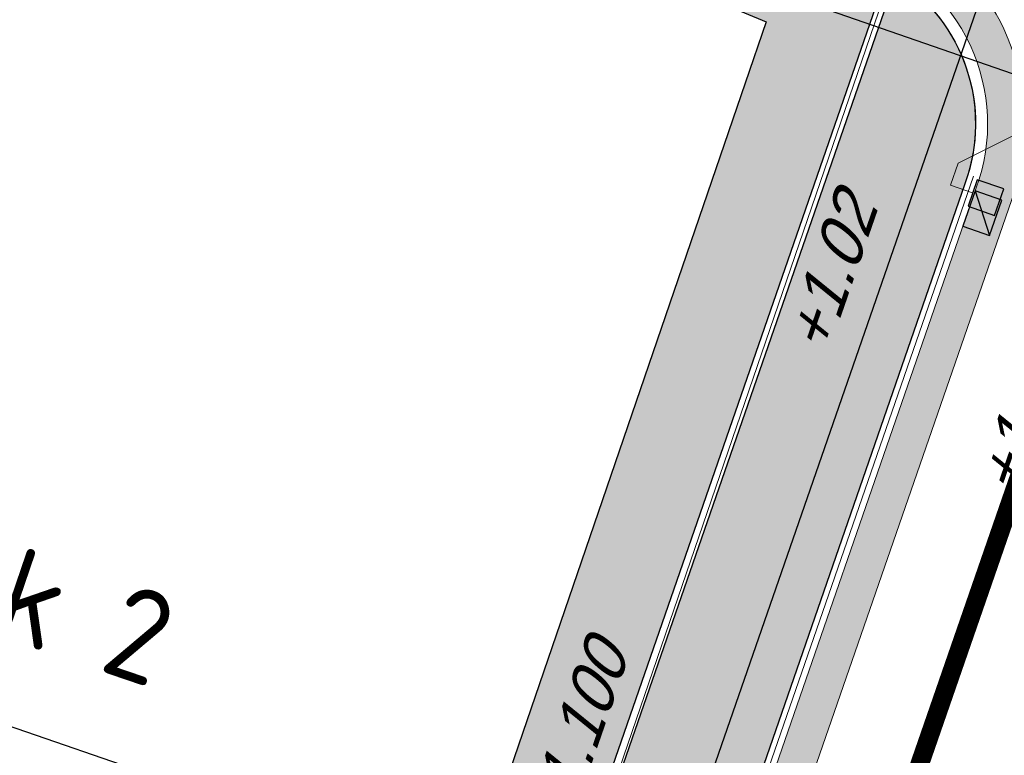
# Model space of a CAD drawing. Header units: metres. Extents: x 128615 to 129083, y 455669 to 456034.
# Tile 98 of 158: x 128820 to 128831, y 455851 to 455859. Entities that reach past the tile are written whole.
import ezdxf
from ezdxf.lldxf.tags import DXFTag

# ---------------------------------------------------------------- set-up
doc = ezdxf.new("R2010")
doc.units = ezdxf.units.M
doc.linetypes.add('DASHED', pattern=[19.049999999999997, 12.7, -6.35])
doc.linetypes.add('RI-AWZI_TERREINRIOLERING', pattern=[19.8, 6, -1.8, 2.4, -1.8, 1.8, -1.8, 2.4, -1.8])
for name, color, linetype, lineweight in [('B-ME-RI-KOLK-G', 7, 'Continuous', 25), ('B-WE-OG-HOOGTELIJN-G', 7, 'Continuous', 18), ('B-XX-GR-HAAG-G', 90, 'GR-HAAG1', 13), ('B-XX-RI-AWZI_TERREINRIOLERING-G', 10, 'RI-AWZI_TERREINRIOLERING', 18), ('B-XX-VH-BESTRATING-V', 1, 'Continuous', 18), ('X-XX-AL-T25', 7, 'Continuous', 25)]:
    doc.layers.add(name, color=color, linetype=linetype, lineweight=lineweight)
for name, color, linetype in [('B-XX-GR-GRAS-G', 90, 'Continuous'), ('B-XX-GR-KRUIDEN-G', 98, 'Continuous'), ('B-XX-KL-ELEKTRA-G_HDSR', 190, 'HDSR_Elektra'), ('B-XX-OG-BEBOUWING-G', 1, 'Continuous'), ('B-XX-RI-AWZI_BEDRIJFSWATER-G_HDSR', 150, 'HDSR_Bedrijfswater')]:
    doc.layers.add(name, color=color, linetype=linetype)
doc.styles.add('ISO', font='Iso.shx', dxfattribs={"height": 50})
doc.styles.get("Standard").update_dxf_attribs({"font": 'arial.ttf'})
doc.styles.add('TAUW-ISOCP', font='tcb_isocp.shx')
doc.linetypes.add('GR-HAAG1', pattern='A,6,[176,NLCS.SHX,S=0.125,R=0,X=0,Y=0],-2', length=8)
tags = doc.linetypes.add('HDSR_Bedrijfswater', pattern='A,25,-2,["BW",Standard,S=1.5,R=0,X=0,Y=-0.75],-5', length=32).pattern_tags.tags
tags[6] = DXFTag(74, 10)
tags = doc.linetypes.add('HDSR_Elektra', pattern='A,25,-2,["E",Standard,S=1.5,R=0,X=0,Y=-0.75],-4', length=31).pattern_tags.tags
tags[6] = DXFTag(74, 10)

# ---------------------------------------------------------------- blocks, each defined once
blk = doc.blocks.new('*U195')
at = {"layer": 'B-ME-RI-KOLK-G'}
blk.add_hatch(color=256, dxfattribs=at).paths.add_polyline_path([(0.1997073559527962, -0.1502915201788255), (0.1997073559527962, 0.1497084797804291), (-0.2002926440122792, -0.1502915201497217)])
blk.add_lwpolyline([(0.1997073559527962, -0.1502915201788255), (0.1997073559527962, 0.1497084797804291), (-0.2002926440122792, 0.1497084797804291), (-0.2002926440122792, -0.1502915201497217)], close=True, dxfattribs=at)
blk.add_lwpolyline([(-0.2002926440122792, -0.1502915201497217), (0.1997073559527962, 0.1497084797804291)], dxfattribs=at)

msp = doc.modelspace()

# ---------------------------------------------------------------- hatches: boundary and pattern name
at = {"layer": 'B-XX-GR-GRAS-G'}
h = msp.add_hatch(dxfattribs=at)
h.set_pattern_fill('CROSS', color=256, scale=0.09999999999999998, angle=-116.5632943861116, style=0)
h.set_pattern_definition([(340.9065815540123, (128738.9979208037, 455858.1422880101), (0.8077808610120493, 0.3923519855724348), [0.3174999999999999, -0.9525]), (70.90658155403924, (128739.0960088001, 455857.9403427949), (-0.3923519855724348, 0.8077808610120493), [0.3174999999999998, -0.9524999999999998])])
h.paths.add_polyline_path([(128845.8675353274, 455784.6485665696), (128847.5685110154, 455784.0597697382), (128847.7647766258, 455784.6267616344), (128846.0638009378, 455785.2155584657)])
h.paths.add_polyline_path([(128967.1055860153, 455860.4144094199), (128969.4210054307, 455866.8918425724), (128880.9006920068, 455904.409712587), (128810.0577815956, 455927.1027515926), (128808.0815679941, 455921.3936663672), (128811.5859768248, 455919.9881814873), (128842.9440111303, 455909.6012506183), (128874.3253125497, 455899.2845629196), (128897.3942134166, 455890.0887698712), (128932.249899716, 455875.2515896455), (128958.9784740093, 455863.874893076)])
edge = h.paths.add_edge_path()
edge.add_line((128984.0843231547, 455804.1850891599), (128953.5143684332, 455822.3927003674))
edge.add_line((128953.5143684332, 455822.3927003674), (128931.0817976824, 455759.6371250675))
edge.add_line((128931.0817976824, 455759.6371250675), (128923.691293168, 455762.2048782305))
edge.add_line((128923.691293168, 455762.2048782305), (128914.0269830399, 455765.5502024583))
edge.add_line((128914.0269830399, 455765.5502024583), (128897.845598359, 455770.6508317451))
edge.add_line((128897.845598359, 455770.6508317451), (128884.7246261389, 455774.2573768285))
edge.add_line((128884.7246261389, 455774.2573768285), (128872.548293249, 455777.8537726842))
edge.add_line((128872.548293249, 455777.8537726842), (128866.079626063, 455781.0475949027))
edge.add_line((128866.079626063, 455781.0475949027), (128866.0212588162, 455781.0678178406))
edge.add_line((128866.0212588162, 455781.0678178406), (128863.5642032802, 455773.7248399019))
edge.add_line((128863.5642032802, 455773.7248399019), (128871.5285838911, 455771.3053608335))
edge.add_line((128871.5285838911, 455771.3053608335), (128871.6722959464, 455771.410655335))
edge.add_arc((128873.3846396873, 455770.369334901), 2.004113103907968, 78.24944847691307, 148.6951358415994, ccw=False)
edge.add_line((128873.7927796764, 455772.3314488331), (128875.0821999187, 455772.0165345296))
edge.add_line((128875.0821999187, 455772.0165345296), (128927.2955738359, 455757.61301808))
edge.add_line((128927.2955738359, 455757.61301808), (128956.895554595, 455749.1705929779))
edge.add_line((128956.895554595, 455749.1705929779), (128984.0843231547, 455804.1850891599))
h = msp.add_hatch(dxfattribs=at)
h.set_pattern_fill('DOTS', color=256, scale=0.09999999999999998, angle=-116.5632943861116, style=0)
h.set_pattern_definition([(340.9065815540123, (128738.9979208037, 455858.1422880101), (0.1269369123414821, 0.1240523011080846), [0, -0.15875])])
edge = h.paths.add_edge_path()
edge.add_line((128821.8612284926, 455838.1123312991), (128812.9497658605, 455841.1396627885))
edge.add_line((128812.9497658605, 455841.1396627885), (128813.2677786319, 455842.0442768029))
edge.add_line((128813.2677786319, 455842.0442768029), (128822.6846400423, 455838.8879621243))
edge.add_line((128822.6846400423, 455838.8879621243), (128829.6882423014, 455859.1008478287))
edge.add_arc((128828.6821113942, 455857.5376763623), 1.85897940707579, -20.19701227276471, 57.232755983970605, ccw=False)
edge.add_line((128830.4267840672, 455856.8958650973), (128824.9623179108, 455841.1112936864))
edge.add_arc((128820.6003911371, 455842.5189337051), 4.583432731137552, 294.23860952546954, 342.1145594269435, ccw=False)
edge.add_arc((128820.6003911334, 455842.5189337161), 4.583432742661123, 285.9671286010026, 294.2386095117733, ccw=False)
at = {"layer": 'B-XX-GR-HAAG-G'}
h = msp.add_hatch(dxfattribs=at)
h.set_pattern_fill('ANGLE', color=256, scale=0.03999999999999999, angle=-19.09341844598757, style=0)
h.set_pattern_definition([(78.37645749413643, (128738.9979208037, 455858.1422880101), (-0.2736702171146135, 0.05629362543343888), [0.2032, -0.07619999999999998]), (168.3764574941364, (128738.9979208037, 455858.1422880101), (-0.0562936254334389, -0.2736702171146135), [0.2031999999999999, -0.07619999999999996])])
edge = h.paths.add_edge_path()
edge.add_line((128824.0560011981, 455861.2439628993), (128824.3251972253, 455861.9975444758))
edge.add_line((128824.3251972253, 455861.9975444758), (128807.412816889, 455867.9094233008))
edge.add_line((128807.412816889, 455867.9094233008), (128807.5844640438, 455867.0019485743))
edge.add_line((128807.5844640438, 455867.0019485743), (128824.0565718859, 455861.2437634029))
edge.add_line((128911.0524530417, 455830.6925610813), (128923.8730139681, 455826.2243651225))
edge.add_line((128923.8730139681, 455826.2243651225), (128926.9522502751, 455825.1512758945))
edge.add_line((128926.9522502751, 455825.1512758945), (128927.2239480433, 455825.9444302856))
edge.add_line((128927.2239480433, 455825.9444302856), (128912.031396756, 455831.2301135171))
edge.add_line((128912.031396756, 455831.2301135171), (128911.0523500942, 455830.6922639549))
at = {"layer": 'B-XX-GR-KRUIDEN-G'}
h = msp.add_hatch(dxfattribs=at)
h.set_pattern_fill('SWAMP', color=256, scale=0.2, angle=-116.5632943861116, style=0)
h.set_pattern_definition([(340.9065815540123, (128738.9979208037, 455858.1422880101), (3.839350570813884, 3.326515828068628), [0.6349999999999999, -4.444999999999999]), (70.90658155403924, (128739.2979540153, 455858.0384307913), (-0.9611808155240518, 4.988231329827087), [0.3174999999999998, -8.481319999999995]), (70.90658155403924, (128739.3729632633, 455858.0124661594), (-0.9611808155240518, 4.988231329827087), [0.2539999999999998, -8.544819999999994]), (70.90658155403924, (128739.2229447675, 455858.0643954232), (-0.9611808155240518, 4.988231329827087), [0.2539999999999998, -8.544819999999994]), (40.90658155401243, (128739.4479706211, 455857.9865021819), (-0.9611719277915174, 4.988233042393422), [0.2032, -4.876799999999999]), (100.9065815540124, (128739.1479374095, 455858.0903594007), (-4.8005224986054, 1.661717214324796), [0.2032, -4.8768])])
edge = h.paths.add_edge_path()
edge.add_line((128948.4118116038, 455833.4579504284), (128948.6455033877, 455826.0782791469))
edge.add_line((128948.6455033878, 455826.0782791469), (128943.9095911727, 455812.3966981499))
edge.add_line((128943.9095911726, 455812.3966981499), (128941.3888850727, 455813.2785094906))
edge.add_line((128941.3888850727, 455813.2785094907), (128942.1339618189, 455815.4309623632))
edge.add_arc((128932.745274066, 455818.888458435), 10.00508554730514, -20.21683048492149, 71.17534409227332)
edge.add_line((128935.9736453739, 455828.358376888), (128892.1860483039, 455843.579290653))
edge.add_arc((128893.6952972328, 455847.9211051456), 4.596649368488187, -157.04283936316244, -109.16785423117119, ccw=False)
edge.add_arc((128894.4307678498, 455848.232645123), 5.395382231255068, 162.5112662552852, 202.9571606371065, ccw=False)
edge.add_line((128889.2847814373, 455849.8540560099), (128901.8557516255, 455885.6735668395))
edge.add_line((128901.8557516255, 455885.6735668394), (128887.2242848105, 455890.7225570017))
edge.add_line((128887.2242848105, 455890.7225570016), (128887.1817624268, 455890.5997140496))
edge.add_line((128887.1817624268, 455890.5997140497), (128874.5146120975, 455895.1035688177))
edge.add_line((128874.5146120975, 455895.1035688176), (128873.5283828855, 455892.2544503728))
edge.add_arc((128867.280722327, 455871.995513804), 21.20041917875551, 72.86074229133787, 176.4358647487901)
edge.add_line((128846.121308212, 455873.313454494), (128835.0103701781, 455877.1887525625))
edge.add_arc((128817.5916042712, 455889.2204382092), 21.17014088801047, -34.63404912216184, -24.22743715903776)
edge.add_line((128836.8971577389, 455880.5330640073), (128837.0847450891, 455880.5150973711))
edge.add_line((128837.0847450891, 455880.5150973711), (128838.2442237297, 455883.7950644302))
edge.add_line((128838.2442237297, 455883.7950644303), (128838.0851409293, 455883.9110295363))
edge.add_arc((128817.5916042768, 455889.2204382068), 21.17014088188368, -14.52468191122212, 21.05836036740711)
edge.add_line((128837.3478955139, 455896.8272655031), (128838.4437976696, 455897.45125095))
edge.add_line((128838.4437976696, 455897.45125095), (128836.9196742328, 455900.519436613))
edge.add_line((128836.9196742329, 455900.519436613), (128835.8290882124, 455899.9707426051))
edge.add_arc((128817.5916042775, 455889.2204382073), 21.17014088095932, 30.51773535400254, 65.7725628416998)
edge.add_line((128826.2789784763, 455908.5259916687), (128826.2969451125, 455908.713579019))
edge.add_line((128826.2969451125, 455908.7135790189), (128823.0169780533, 455909.8730576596))
edge.add_line((128823.0169780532, 455909.8730576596), (128822.9010129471, 455909.7139748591))
edge.add_arc((128817.591604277, 455889.2204382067), 21.17014088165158, 75.47531808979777, 155.5873596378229)
edge.add_line((128798.3142327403, 455897.9701702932), (128798.1176121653, 455897.9799474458))
edge.add_line((128798.1176121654, 455897.9799474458), (128797.7211869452, 455896.8585281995))
edge.add_line((128797.7211869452, 455896.8585281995), (128793.8072384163, 455898.2133509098))
edge.add_arc((128775.6531717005, 455909.0573338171), 21.14620778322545, -30.85117203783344, -24.45064201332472)
edge.add_line((128794.9029489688, 455900.3047239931), (128795.4902118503, 455900.2458409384))
edge.add_line((128795.4902118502, 455900.2458409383), (128796.7020683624, 455903.7467742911))
edge.add_line((128796.7020683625, 455903.746774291), (128796.1976420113, 455904.0486570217))
edge.add_arc((128775.6531716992, 455909.057333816), 21.14620778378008, -13.70124981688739, 21.18853243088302)
edge.add_line((128795.3698146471, 455916.7003760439), (128797.9082227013, 455917.9559061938))
edge.add_line((128797.9082227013, 455917.9559061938), (128796.4067381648, 455921.1222890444))
edge.add_line((128796.4067381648, 455921.1222890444), (128793.8362756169, 455919.8525566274))
edge.add_arc((128775.6531717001, 455909.0573338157), 21.1462077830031, 30.69740409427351, 65.54935799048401)
edge.add_line((128784.4057815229, 455928.3071110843), (128784.4646645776, 455928.8943739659))
edge.add_line((128784.4646645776, 455928.8943739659), (128780.9637312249, 455930.1062304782))
edge.add_line((128780.9637312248, 455930.1062304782), (128780.6618484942, 455929.6018041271))
edge.add_arc((128775.6531717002, 455909.0573338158), 21.14620778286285, 76.298750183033, 155.5095457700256)
edge.add_line((128756.4094808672, 455917.8233173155), (128755.8262168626, 455917.8979581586))
edge.add_line((128755.8262168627, 455917.8979581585), (128754.6142224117, 455914.3971073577))
edge.add_line((128754.6142224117, 455914.3971073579), (128755.1121866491, 455914.0802848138))
edge.add_arc((128775.6531716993, 455909.057333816), 21.1462077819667, 166.2589379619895, 191.7043835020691)
edge.add_line((128754.9466508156, 455904.7675673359), (128751.1985842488, 455903.6584638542))
edge.add_line((128751.1985842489, 455903.6584638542), (128751.1173775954, 455903.9197317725))
edge.add_line((128751.1173775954, 455903.9197317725), (128741.4969709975, 455907.2999279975))
edge.add_line((128741.4969709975, 455907.2999279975), (128757.0495062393, 455938.2990116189))
edge.add_line((128757.0495062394, 455938.2990116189), (128795.963293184, 455925.5684809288))
edge.add_line((128795.963293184, 455925.5684809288), (128808.0815679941, 455921.3936663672))
edge.add_line((128808.0815679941, 455921.3936663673), (128811.5859768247, 455919.9881814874))
edge.add_line((128811.5859768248, 455919.9881814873), (128842.9440111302, 455909.6012506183))
edge.add_line((128842.9440111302, 455909.6012506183), (128874.3253125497, 455899.2845629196))
edge.add_line((128874.3253125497, 455899.2845629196), (128897.3942134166, 455890.0887698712))
edge.add_line((128897.3942134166, 455890.0887698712), (128932.249899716, 455875.2515896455))
edge.add_line((128932.249899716, 455875.2515896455), (128958.9784740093, 455863.874893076))
edge.add_line((128958.9784740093, 455863.8748930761), (128948.4118116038, 455833.4579504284))
h.paths.add_polyline_path([(128845.694092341, 455904.4570519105), (128848.0856081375, 455905.5477301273), (128849.2310223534, 455903.2376735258), (128848.6444501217, 455901.5319182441), (128846.8291906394, 455902.1678003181)], flags=16)
at = {"layer": 'B-XX-VH-BESTRATING-V'}
h = msp.add_hatch(dxfattribs=at)
h.set_pattern_fill('AR-B88', color=256, scale=0.001999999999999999, angle=-116.5632943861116, style=0)
h.set_pattern_definition([(340.9065815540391, (222427.1499990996, -244828.0170875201), (0.1329372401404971, 0.384042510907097), []), (70.90658155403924, (222427.1499990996, -244828.0170875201), (-0.05908401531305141, 0.4505111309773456), [0.4063999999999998, -0.4063999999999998])])
h.paths.add_polyline_path([(128802.6831891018, 455871.9683862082), (128802.3461751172, 455873.6753526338), (128799.7344619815, 455873.2101704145), (128799.9911473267, 455871.4906072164)], flags=17)
h.paths.add_polyline_path([(128809.7716455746, 455870.5194527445, -0.3830161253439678), (128798.1585253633, 455894.985336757), (128798.0410408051, 455895.0629989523), (128798.7426580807, 455897.047754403), (128798.8906188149, 455897.0403969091, -0.3816233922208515), (128823.2619809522, 455908.681307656), (128823.3492469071, 455908.8010204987), (128824.2202072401, 455908.4931332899), (128824.5146119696, 455909.3436393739), (128823.0169780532, 455909.8730576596), (128822.9010129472, 455909.7139748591, 0.3645239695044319), (128798.3142327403, 455897.9701702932), (128798.1176121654, 455897.9799474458), (128797.7211869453, 455896.8585281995), (128797.6878571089, 455896.7642437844), (128793.7546200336, 455898.1257432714, 0.02914402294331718), (128794.9029489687, 455900.3047239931), (128795.4902118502, 455900.2458409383), (128796.7020683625, 455903.746774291), (128796.1976420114, 455904.0486570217, 0.1534224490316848), (128795.3698146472, 455916.7003760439), (128797.9082227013, 455917.9559061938), (128796.4067381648, 455921.1222890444), (128793.836275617, 455919.8525566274, 0.153253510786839), (128784.4057815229, 455928.3071110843), (128784.4646645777, 455928.8943739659), (128780.9637312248, 455930.1062304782), (128780.6618484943, 455929.6018041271, 0.3600753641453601), (128756.4094808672, 455917.8233173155), (128755.8262168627, 455917.8979581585), (128754.6142224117, 455914.3971073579), (128755.1121866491, 455914.0802848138, 0.1126862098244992), (128754.9672368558, 455904.6693726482), (128751.228268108, 455903.5629613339), (128751.4681974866, 455902.791031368), (128753.7546102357, 455903.4609714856), (128754.4147722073, 455901.0245720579), (128752.1405026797, 455900.3908550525), (128752.3841142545, 455899.5286384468), (128756.2328856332, 455900.6898615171), (128756.2729437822, 455900.5974951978, 0.1850112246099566), (128766.8871882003, 455889.8136429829), (128766.8125473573, 455889.2303789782), (128768.6815525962, 455888.5834183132), (128768.0780292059, 455886.8559226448), (128758.9954711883, 455890.0228108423), (128750.6369597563, 455892.9361511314), (128750.9249881, 455893.8376432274), (128746.1363612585, 455895.4945688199), (128745.0365227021, 455892.3228495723, 0.145715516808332), (128741.8477927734, 455889.9544302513, -0.3237883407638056), (128749.4031400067, 455892.2733416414), (128767.1030434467, 455886.1714937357), (128768.6009545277, 455885.6525632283), (128768.9522127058, 455886.6663736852), (128771.9254436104, 455885.6870242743), (128771.6102218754, 455884.6115276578), (128780.1756717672, 455881.6469653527), (128791.5501526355, 455877.7101819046, -0.1901935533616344), (128799.0036448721, 455871.3153469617), (128799.9911473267, 455871.4906072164), (128799.7344619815, 455873.2101704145), (128802.3461751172, 455873.6753526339), (128802.6831891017, 455871.9683862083), (128803.3650649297, 455872.0894043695), (128804.9044082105, 455870.3143797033), (128805.6418993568, 455866.7162066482), (128804.8351694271, 455864.5433848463), (128800.4828560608, 455863.6959360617), (128800.1636573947, 455861.953330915), (128804.3746034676, 455860.4957017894), (128801.189211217, 455851.2934192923), (128801.8191947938, 455851.0775833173), (128806.9899085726, 455866.0979061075), (128809.2715134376, 455865.3078385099), (128809.5798165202, 455866.1984955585), (128807.4969410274, 455866.9266101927), (128806.7155608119, 455871.0576591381, 0.02837327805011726), (128808.8418721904, 455869.94306667), (128808.8320950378, 455869.7464460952), (128810.5925307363, 455869.1241265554), (128810.8869354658, 455869.9746326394), (128809.7642880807, 455870.3714920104)])
h.paths.add_polyline_path([(128802.1708073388, 455874.7161668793), (128798.1990629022, 455874.016585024, -0.00197751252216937), (128798.2689034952, 455873.9273473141), (128802.2531375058, 455874.6291290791, -0.001414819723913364)], flags=0)
h.paths.add_polyline_path([(128799.2250375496, 455875.0005329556, -1), (128799.9806637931, 455874.7389711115, -1)], flags=0)
h.paths.add_polyline_path([(128795.5535477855, 455877.1010864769), (128794.9865558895, 455877.2973520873), (128795.1828215, 455877.8643439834), (128795.7498133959, 455877.6680783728)], flags=0)
h.paths.add_polyline_path([(128795.0846886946, 455877.5808480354, -1), (128795.6516805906, 455877.3845824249, -1)], flags=0)
h.paths.add_polyline_path([(128789.8363600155, 455884.0321790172, -1), (128789.9308586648, 455883.9994680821, -1)], flags=0)
h.paths.add_polyline_path([(128789.5422703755, 455884.3809320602, -1), (128789.7312676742, 455884.3155101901, -1)], flags=0)
h.paths.add_polyline_path([(128789.7062138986, 455884.7031730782, -1), (128789.8007125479, 455884.6704621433, -1)], flags=0)
h.paths.add_polyline_path([(128789.1901890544, 455884.2549662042, -1), (128789.2846877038, 455884.2222552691, -1)], flags=0)
h.paths.add_polyline_path([(128781.9076581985, 455884.7022655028), (128781.5157294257, 455884.1839190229), (128780.9016399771, 455884.3964875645), (128780.9140405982, 455885.0462086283), (128781.5357940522, 455885.2351897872)], flags=16)
h.paths.add_polyline_path([(128770.2230062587, 455889.5529180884), (128769.9358075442, 455889.1015149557), (128767.7981038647, 455889.8415879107), (128767.8655687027, 455890.3687766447, -0.3785461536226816), (128756.1487559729, 455914.4874992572), (128755.6973528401, 455914.7746979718), (128756.4374257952, 455916.9124016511), (128756.9646145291, 455916.8449368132, -0.3786081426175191), (128781.0875670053, 455928.5605714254), (128781.3605012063, 455929.0166266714), (128783.4982048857, 455928.2765537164), (128783.4448275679, 455927.7442016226, -0.1719370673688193), (128793.4723990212, 455918.6689969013), (128795.985380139, 455919.910335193), (128796.7157271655, 455918.3701539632), (128794.2182550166, 455917.1348712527, -0.1722066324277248), (128795.1564093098, 455903.6229385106), (128795.6124645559, 455903.3500043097), (128794.8723916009, 455901.2123006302), (128794.340039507, 455901.265677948, -0.3784841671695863)], flags=16)
h.paths.add_polyline_path([(128772.6322610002, 455885.201210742), (128772.0652691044, 455885.3974763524), (128772.2615347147, 455885.9644682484), (128772.8285266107, 455885.768202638)], flags=16)
h.paths.add_polyline_path([(128772.1634019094, 455885.6809723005, -1), (128772.7303938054, 455885.48470669, -1)], flags=0)
h.paths.add_polyline_path([(128746.8429795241, 455893.7547216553), (128746.2759876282, 455893.9509872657), (128746.4722532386, 455894.5179791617), (128747.0392451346, 455894.3217135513)], flags=16)
h.paths.add_polyline_path([(128746.3741204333, 455894.2344832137, -1), (128746.9411123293, 455894.0382176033, -1)], flags=0)
h.paths.add_polyline_path([(128786.8876797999, 455882.5506637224), (128788.2286606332, 455882.0864799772), (128788.4249262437, 455882.6534718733), (128787.0839454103, 455883.1176556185)], flags=8)
h.paths.add_polyline_path([(128787.8560286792, 455886.7387165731), (128789.8270005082, 455886.0564599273), (128790.0232661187, 455886.6234518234), (128788.0522942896, 455887.3057084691)], flags=8)
h.paths.add_polyline_path([(128780.9670642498, 455884.5893507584), (128781.6393546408, 455884.3566358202), (128781.8159936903, 455884.8669285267), (128781.1437032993, 455885.0996434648)], flags=8)
h.paths.add_polyline_path([(128790.3023911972, 455883.5528374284), (128790.9593818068, 455883.3254185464), (128791.1556474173, 455883.8924104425), (128790.4986568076, 455884.1198293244)], flags=8)
edge = h.paths.add_edge_path(flags=16)
edge.add_arc((128786.9524666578, 455865.1426516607), 14.3259422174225, 37.8213863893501, 70.95297360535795)
edge.add_line((128791.6276532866, 455878.6842634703), (128773.0238165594, 455885.1535321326))
edge.add_line((128773.0238165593, 455885.1535321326), (128773.3153738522, 455886.0005636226))
edge.add_line((128773.3153738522, 455886.0005636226), (128769.6490773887, 455887.2857430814))
edge.add_line((128769.6490773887, 455887.2857430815), (128769.9427154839, 455888.1467148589))
edge.add_line((128769.9427154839, 455888.1467148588), (128770.3133981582, 455888.0183845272))
edge.add_line((128770.3133981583, 455888.0183845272), (128770.6302207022, 455888.5163487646))
edge.add_arc((128775.6531717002, 455909.0573338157), 21.14620778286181, -103.7410620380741, -33.63390409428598)
edge.add_line((128793.2593696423, 455897.3447808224), (128797.3878885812, 455895.9156840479))
edge.add_line((128797.3878885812, 455895.915684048), (128796.9581335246, 455894.6999803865))
edge.add_line((128796.9581335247, 455894.6999803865), (128797.1153368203, 455894.5960624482))
edge.add_arc((128817.5916042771, 455889.2204382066), 21.17014088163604, 165.2901148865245, 223.5699829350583)
edge.add_line((128802.2531375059, 455874.6291290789), (128798.2689034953, 455873.927347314))
h = msp.add_hatch(dxfattribs=at)
h.set_pattern_fill('AR-B88', color=256, scale=0.001999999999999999, angle=-116.5632943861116, style=0)
h.set_pattern_definition([(340.9065815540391, (222427.2334215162, -244865.0047561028), (0.1329372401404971, 0.384042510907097), []), (70.90658155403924, (222427.2334215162, -244865.0047561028), (-0.05908401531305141, 0.4505111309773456), [0.4063999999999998, -0.4063999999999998])])
h.paths.add_polyline_path([(128848.0971045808, 455878.635931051, -0.4037405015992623), (128873.2287957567, 455891.4051268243), (128873.5244922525, 455892.2556497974, 0.4868956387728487), (128846.1151016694, 455873.2097112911), (128834.9511693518, 455877.1034928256, 0.04666700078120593), (128836.8971577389, 455880.5330640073), (128837.0847450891, 455880.5150973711), (128838.2442237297, 455883.7950644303), (128838.0851409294, 455883.9110295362, 0.156520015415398), (128837.3478955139, 455896.827265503), (128838.4437976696, 455897.45125095), (128836.9196742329, 455900.519436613), (128835.8290882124, 455899.9707426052, 0.1550531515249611), (128826.2789784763, 455908.5259916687), (128826.2969451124, 455908.7135790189), (128824.5146119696, 455909.3436393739), (128824.2202072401, 455908.4931332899), (128825.3340023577, 455908.0994032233), (128825.3205751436, 455907.9592113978, -0.1738342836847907), (128835.4657427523, 455898.7804478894), (128836.5160855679, 455899.3088947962), (128837.2594004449, 455897.8125408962), (128836.2169129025, 455897.2189686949, -0.1740133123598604), (128837.0524737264, 455883.5500615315), (128837.1721865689, 455883.4627955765), (128836.4705692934, 455881.478040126), (128836.3303774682, 455881.4914673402, -0.3844101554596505), (128811.8267057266, 455869.7873592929), (128811.7490435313, 455869.6698747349), (128810.8869354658, 455869.9746326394), (128810.5925307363, 455869.1241265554), (128812.1120620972, 455868.5869674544), (128812.2159800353, 455868.7441707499, 0.07544990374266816), (128818.5706738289, 455868.0729492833, 0.07589524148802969), (128824.8361656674, 455869.3284499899), (128826.3976501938, 455866.1488804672), (128827.2047040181, 455866.5576945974), (128826.1752094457, 455868.7079874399), (128828.4456792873, 455869.8032831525), (128829.4583531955, 455867.6595790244), (128832.7670077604, 455866.4857812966), (128833.0882556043, 455867.3781987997), (128830.0883369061, 455868.4308349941), (128828.7671010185, 455871.2403620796), (128828.8525096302, 455871.2937297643, 0.08531439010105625), (128834.1918941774, 455876.0825068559), (128837.7766362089, 455874.850374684), (128842.5594630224, 455873.1541507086), (128846.0838651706, 455871.9276488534), (128846.0810004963, 455871.8227441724, 0.1974429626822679), (128852.3271716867, 455856.9670565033), (128850.4531680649, 455851.7043292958), (128837.7009904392, 455856.1264283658), (128837.4045707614, 455855.2651000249), (128841.2029329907, 455853.9566605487), (128840.2940743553, 455851.3180823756, -0.03739428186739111), (128840.2171224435, 455851.0270438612, -0.0366327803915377), (128840.1005161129, 455850.7561483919), (128837.9778480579, 455844.5936657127, -0.02691818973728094), (128837.9180416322, 455844.3852272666, -0.02615719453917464), (128837.8387947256, 455844.1899691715), (128836.9097664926, 455841.4928350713), (128836.1198297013, 455841.7703814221), (128834.2752362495, 455836.4663716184), (128835.044899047, 455836.1989614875), (128833.9672562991, 455833.0983045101, 0.04583804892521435), (128834.7845963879, 455832.7170226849), (128835.7157441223, 455835.3939975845), (128836.2000348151, 455836.7517529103), (128835.4308187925, 455837.03347389), (128836.694533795, 455840.6411847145), (128837.4668797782, 455840.3769051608), (128841.9721584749, 455853.3663621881), (128875.616844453, 455841.6266952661), (128872.6042422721, 455832.6313486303), (128869.4363862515, 455823.6340851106), (128868.9275225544, 455823.8103949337), (128868.6019804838, 455822.8506645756), (128868.0093077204, 455821.190477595), (128868.4012366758, 455821.0537541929, 0.05439538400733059), (128869.3766180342, 455820.7581588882), (128873.2027955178, 455831.5751975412), (128875.0930636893, 455836.9640584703, -0.0412858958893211), (128875.1754991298, 455837.2859374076, -0.04334982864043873), (128875.3176973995, 455837.6044542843), (128877.0161506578, 455842.4464806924), (128860.0173804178, 455848.3648314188), (128851.3064607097, 455851.4074056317), (128853.0583824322, 455856.2732795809, 0.3272972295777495), (128877.9961818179, 455853.7020223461), (128879.4539705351, 455851.9601852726), (128881.0431873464, 455853.2495140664), (128880.1699822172, 455854.3809194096), (128882.1130744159, 455856.0401414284), (128883.0879052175, 455854.9247671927), (128883.6943496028, 455855.4497789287), (128882.3422394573, 455857.0749083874), (128882.4127906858, 455857.1464639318, 0.5271845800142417), (128875.6562547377, 455891.4715256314), (128874.8988719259, 455891.7329317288), (128874.6549034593, 455890.9093898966, -0.402981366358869), (128886.4646925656, 455865.3548980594, -1)])
h.paths.add_polyline_path([(128876.3997198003, 455841.651282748), (128877.6867014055, 455841.2057909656), (128877.8829670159, 455841.7727828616), (128876.5959854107, 455842.218274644)], flags=24)
h = msp.add_hatch(dxfattribs=at)
h.set_pattern_fill('BRICK', color=256, scale=0.03307086, angle=-116.5097316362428)
h.set_pattern_definition([(340.9065815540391, (128781.00315288, 455850.7668853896), (0.0686929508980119, 0.1984471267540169), []), (70.90658155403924, (128781.00315288, 455850.7668853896), (-0.3968942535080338, 0.1373859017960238), [0.2099999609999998, -0.2099999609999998]), (70.90658155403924, (128781.2016000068, 455850.6981924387), (-0.3968942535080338, 0.1373859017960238), [-0.2099999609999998, 0.2099999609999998])])
edge = h.paths.add_edge_path()
edge.add_line((128831.6126664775, 455838.8346340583), (128839.0652869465, 455860.4902585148))
edge.add_line((128839.0652869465, 455860.4902585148), (128836.3034510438, 455861.4412710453))
edge.add_line((128836.3034510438, 455861.4412710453), (128833.541615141, 455862.3922835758))
edge.add_arc((128834.2946828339, 455864.407557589), 2.151381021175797, 165.7586443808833, 249.5102871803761, ccw=False)
edge.add_line((128832.2094179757, 455864.936812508), (128832.7229766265, 455866.3634640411))
edge.add_line((128832.7229766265, 455866.3634640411), (128829.5305935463, 455867.4960062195))
edge.add_line((128829.5305935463, 455867.4960062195), (128825.7790093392, 455865.6897798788))
edge.add_line((128825.7790093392, 455865.6897798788), (128824.1892600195, 455861.2288345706))
edge.add_line((128824.1892600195, 455861.2288345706), (128829.3480097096, 455859.4118744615))
edge.add_arc((128828.6821113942, 455857.5376763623), 1.98897940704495, -20.160679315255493, 70.43999003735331, ccw=False)
edge.add_line((128830.5492255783, 455856.8521665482), (128825.085613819, 455841.0700632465))
edge.add_arc((128820.6003911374, 455842.5189337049), 4.713432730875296, 246.4303146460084, 342.09788309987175, ccw=False)
edge.add_line((128818.7156584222, 455838.1987218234), (128794.9887339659, 455846.4591081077))
edge.add_line((128794.9887339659, 455846.4591081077), (128740.4443933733, 455865.3829613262))
edge.add_arc((128742.7378552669, 455872.1050294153), 7.102546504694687, 156.7495911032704, 251.16118143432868, ccw=False)
edge.add_line((128736.2121179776, 455874.9087625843), (128740.8492055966, 455888.4475361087))
edge.add_arc((128747.4193090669, 455885.7839878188), 7.08948158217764, 110.50432189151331, 157.9321541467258, ccw=False)
edge.add_line((128744.936019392, 455892.4243207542), (128746.0560372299, 455895.6599412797))
edge.add_line((128746.0560372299, 455895.6599412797), (128750.9663574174, 455893.9602221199))
edge.add_line((128750.9663574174, 455893.9602221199), (128752.5278960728, 455898.5416274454))
edge.add_line((128752.5278960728, 455898.5416274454), (128752.0152830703, 455900.3559231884))
edge.add_line((128752.0152830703, 455900.3559231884), (128751.9765845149, 455900.3451798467))
edge.add_line((128751.9765845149, 455900.3451798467), (128751.0126086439, 455903.818817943))
edge.add_line((128751.0126086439, 455903.818817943), (128743.3040688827, 455906.5354959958))
edge.add_line((128743.3040688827, 455906.5354959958), (128719.892912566, 455838.9029857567))
edge.add_line((128719.892912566, 455838.9029857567), (128720.2712589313, 455838.7734198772))
edge.add_line((128720.2712589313, 455838.7734198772), (128743.5504862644, 455906.0245387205))
edge.add_line((128743.5504862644, 455906.0245387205), (128750.6829467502, 455903.5108851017))
edge.add_line((128750.6829467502, 455903.5108851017), (128752.1090925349, 455898.5527556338))
edge.add_line((128752.1090925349, 455898.5527556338), (128750.717407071, 455894.4696833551))
edge.add_line((128750.717407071, 455894.4696833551), (128745.8088863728, 455896.1687796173))
edge.add_line((128745.8088863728, 455896.1687796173), (128744.6185725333, 455892.7300809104))
edge.add_arc((128747.419309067, 455885.7839878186), 7.489481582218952, 111.9598016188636, 158.0177529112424)
edge.add_line((128740.4743136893, 455888.5874452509), (128735.6521931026, 455874.5084362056))
edge.add_arc((128742.711383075, 455872.0759849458), 7.466524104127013, 160.9871051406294, 251.273710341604)
edge.add_line((128740.3142736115, 455865.0047157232), (128794.856583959, 455846.0815660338))
edge.add_line((128794.856583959, 455846.0815660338), (128818.5714073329, 455837.8252763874))
edge.add_arc((128820.6003911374, 455842.5189337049), 5.113432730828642, 246.6220382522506, 342.0506229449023)
edge.add_line((128825.4649488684, 455840.9430934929), (128830.9260443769, 455856.717928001))
edge.add_arc((128828.6821113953, 455857.5376763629), 2.388979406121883, 339.9318582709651, 430.4537588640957)
edge.add_line((128829.4813863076, 455859.7889831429), (128824.7008226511, 455861.4727425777))
edge.add_line((128824.7008226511, 455861.4727425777), (128826.1020253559, 455865.4046131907))
edge.add_line((128826.1020253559, 455865.4046131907), (128829.4604913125, 455867.0964502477))
edge.add_line((128829.4604913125, 455867.0964502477), (128832.2105117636, 455866.120842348))
edge.add_line((128832.2105117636, 455866.120842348), (128831.8267665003, 455865.0548087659))
edge.add_arc((128834.2946828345, 455864.4075575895), 2.551381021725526, 165.3042260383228, 249.6319906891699)
edge.add_line((128833.4066780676, 455862.0156979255), (128838.5569163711, 455860.2422612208))
edge.add_line((128838.5569163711, 455860.2422612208), (128831.2322111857, 455838.9583295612))
edge.add_arc((128836.4510621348, 455837.3560573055), 5.459274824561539, 162.9326608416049, 251.688394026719)
edge.add_line((128834.7358411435, 455832.1732300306), (128868.2102711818, 455820.5590485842))
edge.add_arc((128870.243457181, 455825.3755239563), 5.22802833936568, 247.1138597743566, 340.4610631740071)
edge.add_line((128875.1704265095, 455823.6270235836), (128882.5907182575, 455844.7795449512))
edge.add_arc((128880.2053561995, 455845.6949556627), 2.55498119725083, 339.0051081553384, 400.5811834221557)
edge.add_line((128882.1458260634, 455847.357034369), (128879.1820600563, 455850.9862143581))
edge.add_line((128879.1820600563, 455850.9862143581), (128886.2461834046, 455856.9579368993))
edge.add_arc((128882.7728296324, 455860.6776088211), 5.089218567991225, 313.038728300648, 342.0620473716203)
edge.add_line((128887.6146643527, 455859.110196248), (128893.0181774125, 455874.5159597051))
edge.add_arc((128882.8722026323, 455877.7590635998), 10.65169127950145, 342.2738127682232, 419.290512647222)
edge.add_line((128888.3118646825, 455886.917043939), (128886.2148499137, 455887.872679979))
edge.add_line((128886.2148499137, 455887.872679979), (128886.1094443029, 455887.4783866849))
edge.add_line((128886.1094443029, 455887.4783866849), (128888.1745737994, 455886.5274173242))
edge.add_arc((128882.8857705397, 455877.7600346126), 10.23906438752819, -17.723255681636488, 58.900096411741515, ccw=False)
edge.add_line((128892.6388684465, 455874.6430616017), (128887.2355901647, 455859.2379771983))
edge.add_arc((128882.7728296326, 455860.677608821), 4.689218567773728, 313.1287842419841, 342.12093767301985, ccw=False)
edge.add_line((128885.978569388, 455857.2553283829), (128883.1729931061, 455854.8264816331))
edge.add_line((128883.1729931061, 455854.8264816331), (128878.5836409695, 455851.0866857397))
edge.add_line((128878.5836409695, 455851.0866857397), (128881.839104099, 455847.1002356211))
edge.add_arc((128880.2053561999, 455845.6949556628), 2.15498119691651, -21.143024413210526, 40.70070699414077, ccw=False)
edge.add_line((128882.2152704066, 455844.9176598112), (128877.8010034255, 455832.3322089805))
edge.add_line((128877.8010034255, 455832.3322089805), (128874.7932273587, 455823.7601450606))
edge.add_arc((128870.243457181, 455825.3755239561), 4.828028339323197, 246.96541338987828, 340.45278373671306, ccw=False)
edge.add_line((128868.354313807, 455820.9324400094), (128834.8638834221, 455832.552191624))
edge.add_arc((128836.4510621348, 455837.3560573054), 5.059274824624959, 163.0072479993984, 251.7166439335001, ccw=False)
h = msp.add_hatch(dxfattribs=at)
h.set_pattern_fill('AR-B88', color=256, scale=0.001999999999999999, angle=-116.5632943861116, style=0)
h.set_pattern_definition([(340.9065815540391, (128798.8445314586, 455846.3359550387), (0.1329372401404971, 0.384042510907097), []), (70.90658155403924, (128798.8445314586, 455846.3359550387), (-0.05908401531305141, 0.4505111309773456), [0.4063999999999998, -0.4063999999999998])])
h.paths.add_polyline_path([(128800.9945870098, 455848.7174820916), (128796.3268442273, 455850.3332324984), (128795.0222224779, 455846.5643095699), (128809.0101929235, 455841.6340444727), (128809.5753585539, 455841.4419950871), (128809.7931183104, 455842.0710814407), (128799.8943847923, 455845.4975518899)])
h.paths.add_polyline_path([(128809.5743415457, 455866.2004094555), (128809.2660328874, 455865.3097362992), (128827.0995098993, 455859.1344109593), (128828.3011708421, 455858.6308279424), (128822.3697210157, 455841.3065650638), (128822.6330310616, 455841.1993823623), (128822.3449315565, 455840.3579166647), (128822.0767124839, 455840.4507613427), (128821.9763485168, 455840.1576236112), (128810.5031039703, 455844.122159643), (128809.5753585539, 455841.4419950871), (128812.5979405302, 455840.4148890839), (128813.2056708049, 455842.1705616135), (128822.6225606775, 455839.014237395), (128829.6007538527, 455859.1538138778), (128829.304651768, 455859.289317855), (128824.0230021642, 455861.1495644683)])

# ---------------------------------------------------------------- linework, layer by layer
at = {"layer": 'B-ME-RI-KOLK-G', "lineweight": -3}
msp.add_lwpolyline([(128830.4614810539, 455856.6570809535), (128830.744977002, 455856.5589481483), (128830.8431098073, 455856.8424440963), (128830.5596138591, 455856.9405769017)], close=True, dxfattribs=at)
at = {"layer": 'B-XX-GR-GRAS-G'}
msp.add_lwpolyline([(128821.8612284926, 455838.1123312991), (128812.9497658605, 455841.1396627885), (128813.2677786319, 455842.0442768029), (128822.6846400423, 455838.8879621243), (128829.6882423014, 455859.1008478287, -0.3513209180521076), (128830.4267840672, 455856.8958650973), (128824.9623179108, 455841.1112936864, -0.2119909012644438), (128822.4820625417, 455838.3395595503, -0.03610682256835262), (128821.8612284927, 455838.1123312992, -4.205141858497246)], format="xyb", dxfattribs=at)
at = {"layer": 'B-XX-KL-ELEKTRA-G_HDSR', "linetype": 'DASHED', "const_width": 0.1999999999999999}
msp.add_lwpolyline([(128823.8784053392, 455833.1633978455), (128834.5252896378, 455863.921149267)], dxfattribs=at)
at = {"layer": 'B-XX-OG-BEBOUWING-G'}
msp.add_line((128805.5134413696, 455856.1536280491), (128823.0548211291, 455850.1150458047), dxfattribs=at)
msp.add_lwpolyline([(128827.0995098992, 455859.1344109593), (128828.3011708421, 455858.6308279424), (128822.3697210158, 455841.3065650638), (128822.6330310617, 455841.1993823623), (128822.3449315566, 455840.3579166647), (128822.0671409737, 455840.4228053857), (128821.9763485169, 455840.1576236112), (128811.2726504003, 455843.8562458), (128810.5031039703, 455844.122159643), (128809.7931183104, 455842.0710814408), (128799.8943847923, 455845.4975518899), (128800.9945870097, 455848.7174820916), (128801.1113842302, 455849.0546642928), (128800.598764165, 455849.2322317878), (128800.5987641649, 455849.2322317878), (128800.5987641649, 455849.2322317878), (128800.949008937, 455850.2433543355), (128796.6991370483, 455851.7144577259), (128799.0447114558, 455858.5187605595), (128798.8779318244, 455858.6160622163, -0.3475237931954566), (128783.6206556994, 455852.1536413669)], format="xyb", dxfattribs=at)
for points in [[(128812.5979405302, 455840.4148890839), (128813.205670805, 455842.1705616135), (128822.6225606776, 455839.014237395), (128829.6007538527, 455859.1538138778)], [(128812.6924391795, 455840.382178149), (128813.2677786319, 455842.0442768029), (128822.6846400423, 455838.8879621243), (128829.6882423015, 455859.1008478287)]]:
    msp.add_lwpolyline(points, dxfattribs=at)
at = {"layer": 'B-XX-RI-AWZI_BEDRIJFSWATER-G_HDSR'}
msp.add_lwpolyline([(128829.9828215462, 455867.9669308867), (128829.5900904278, 455866.6366347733), (128829.4909485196, 455864.2496717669), (128829.6568617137, 455863.0302544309), (128829.9512552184, 455861.928475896), (128831.23731798, 455860.7396239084), (128830.8563064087, 455859.638919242), (128823.2535744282, 455837.718671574), (128829.6772748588, 455835.4950921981), (128829.3703224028, 455834.608336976)], dxfattribs=at)
at = {"layer": 'B-XX-RI-AWZI_BEDRIJFSWATER-G_HDSR', "flags": 128}
msp.add_lwpolyline([(128836.7917643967, 455856.0481476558), (128806.7563391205, 455866.4449824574), (128804.7505880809, 455860.6505665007), (128800.8405256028, 455862.0040440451)], dxfattribs=at)
at = {"layer": 'B-XX-RI-AWZI_TERREINRIOLERING-G'}
msp.add_lwpolyline([(128837.3516643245, 455855.6243919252), (128837.587910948, 455855.5426145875), (128837.6860437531, 455855.8261105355), (128835.1818295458, 455856.692950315), (128831.8270445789, 455857.8542172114), (128830.3560781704, 455857.1168528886), (128830.2743008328, 455856.8806062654), (128830.5105474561, 455856.7988289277)], dxfattribs=at)
at = {"layer": 'B-XX-VH-BESTRATING-V'}
msp.add_line((128830.5190674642, 455856.979560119), (128825.0942040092, 455841.3076667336), dxfattribs=at)
for points in [[(128752.0152726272, 455900.3559601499), (128752.5278960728, 455898.5416274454), (128750.9663574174, 455893.9602221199), (128746.0560372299, 455895.6599412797), (128744.936019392, 455892.4243207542, 0.2099485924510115), (128740.8492055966, 455888.4475361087), (128736.2121179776, 455874.9087625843, 0.435061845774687), (128740.4379362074, 455865.3644035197), (128752.6700491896, 455861.1564508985), (128776.4403838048, 455852.8855922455), (128794.9822768, 455846.4405503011), (128808.9676709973, 455841.5111932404), (128818.7156584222, 455838.1987218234, 0.4434917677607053), (128825.085613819, 455841.0700632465), (128827.706058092, 455848.6433218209), (128830.5492255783, 455856.8521665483, 0.417287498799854), (128829.3480097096, 455859.4118744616), (128824.1892600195, 455861.2288345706), (128825.7790093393, 455865.6897798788), (128827.2624553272, 455866.4370701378)], [(128752.1405026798, 455900.3908550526), (128752.6640072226, 455898.5380107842), (128751.0474754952, 455893.7952610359), (128746.1363612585, 455895.4945688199), (128745.0365227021, 455892.3228495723, 0.212013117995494), (128740.9710241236, 455888.4020033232), (128736.3351042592, 455874.8666392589, 0.4383998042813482), (128740.5468745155, 455865.464404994), (128752.7125542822, 455861.2793059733), (128776.4831049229, 455853.0083721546), (128795.0252254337, 455846.5632511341), (128809.0101929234, 455841.6340444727), (128818.7626814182, 455838.3200435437, 0.4439321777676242), (128824.9623179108, 455841.1112936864), (128827.5832045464, 455848.685830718), (128830.4267840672, 455856.8958650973, 0.417445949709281), (128829.304651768, 455859.2893178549), (128824.0230021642, 455861.1495644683), (128825.6739727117, 455865.7823007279), (128827.2047040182, 455866.5576945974)], [(128829.4813863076, 455859.7889831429, -0.4168840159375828), (128830.9260443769, 455856.717928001), (128828.0840690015, 455848.5125252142), (128825.4649488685, 455840.9430934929, -0.4422444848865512), (128818.5714073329, 455837.8252763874), (128808.8368343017, 455841.1331894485), (128794.8501271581, 455846.0630092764), (128776.3089342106, 455852.50780791)]]:
    msp.add_lwpolyline(points, format="xyb", dxfattribs=at)
msp.add_lwpolyline([(128829.6396929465, 455859.1337611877), (128822.7055149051, 455838.8807831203), (128813.1562085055, 455842.1807388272), (128812.5542743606, 455840.4419697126)], dxfattribs=at)

# ---------------------------------------------------------------- block references
at = {"layer": 'B-ME-RI-KOLK-G', "rotation": 250.8943232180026}
msp.add_blockref('*U195', (128830.614540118, 455856.5815294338), dxfattribs=at)

# ---------------------------------------------------------------- texts
at = {"layer": 'B-WE-OG-HOOGTELIJN-G', "style": 'TAUW-ISOCP', "oblique": 20.00023775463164}
for s, p in [('+1.02', (128828.9506497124, 455855.0441974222)), ('+1.02', (128831.0059572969, 455853.5153687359)), ('+1.100', (128826.1641003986, 455849.9119580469))]:
    msp.add_text(s, height=0.4999999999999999, rotation=70.90657821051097, dxfattribs=at).set_placement(p)
at = {"layer": 'X-XX-AL-T25', "style": 'ISO'}
msp.add_text('Denitifricatietank 2', height=0.9975393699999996, rotation=341.187282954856, dxfattribs=at).set_placement((128811.6725268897, 455854.9215206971))

doc.saveas('drawing.dxf')
